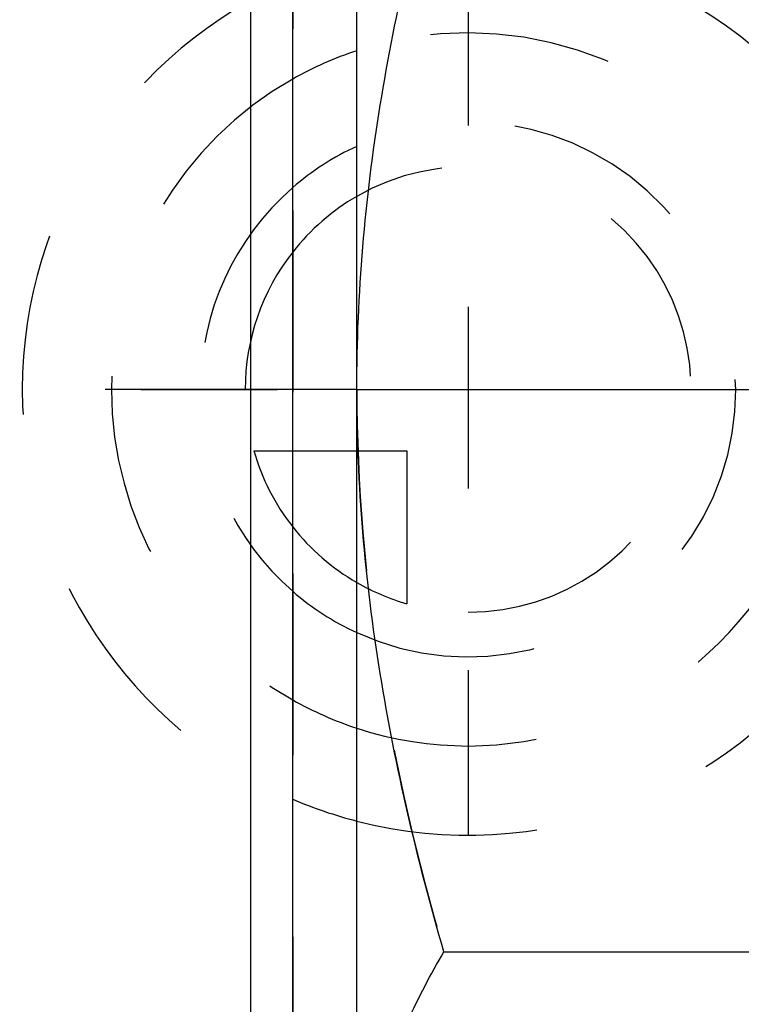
# Model space of a CAD drawing. Header units: millimetres. Extents: x 424 to 576, y 452 to 553.
# Tile 6 of 15: x 527 to 553, y 471 to 507. Entities that reach past the tile are written whole.
import ezdxf

# ---------------------------------------------------------------- set-up
doc = ezdxf.new("R2010")
doc.units = ezdxf.units.MM
doc.header["$LTSCALE"] = 65.185185
doc.linetypes.add('CENTER', pattern=[0.6, 0.375, -0.075, 0.075, -0.075])
doc.linetypes.add('HIDDEN', pattern=[0.2, 0.1, -0.1])
for name, color, linetype in [('ACHSEN_S', 7, 'CONTINUOUS'), ('FASEN', 7, 'CONTINUOUS'), ('KONST.EL_MIT_GEO', 7, 'CONTINUOUS'), ('KURVEN', 7, 'CONTINUOUS')]:
    doc.layers.add(name, color=color, linetype=linetype)

msp = doc.modelspace()

# ---------------------------------------------------------------- linework, layer by layer
at = {"layer": 'ACHSEN_S', "color": 2, "linetype": 'CENTER'}
msp.add_line((424.116, 493.525), (576.053, 493.525), dxfattribs=at)
at = {"layer": 'FASEN', "color": 7, "linetype": 'CONTINUOUS'}
for p, q in [((535.616, 452.275), (535.616, 534.775)), ((537.116, 453.775), (537.116, 533.275))]:
    msp.add_line(p, q, dxfattribs=at)
at = {"layer": 'KONST.EL_MIT_GEO', "color": 8, "linetype": 'HIDDEN'}
msp.add_line((537.116, 526.025), (537.116, 461.025), dxfattribs=at)
at = {"layer": 'KONST.EL_MIT_GEO', "color": 7, "linetype": 'CONTINUOUS'}
for p, q in [((539.416, 458.56), (539.416, 523.806)), ((542.539, 473.338), (567.761, 473.338))]:
    msp.add_line(p, q, dxfattribs=at)
for points, knots in [([(539.416, 493.525), (539.416, 496.937), (540.012, 503.773), (541.592, 510.432), (542.539, 513.712)], [0, 0, 0, 0, 0.499896, 1, 1, 1, 1]), ([(542.539, 473.338), (541.592, 476.618), (540.012, 483.277), (539.416, 490.113), (539.416, 493.525)], [0, 0, 0, 0, 0.500104, 1, 1, 1, 1]), ([(539.416, 463.244), (539.416, 464.1), (539.565, 465.833), (540.21, 468.391), (541.217, 470.908), (542.073, 472.531), (542.539, 473.338)], [0, 0, 0, 0, 0.240405, 0.485503, 0.738357, 1, 1, 1, 1])]:
    msp.add_open_spline(points, degree=3, knots=knots, dxfattribs=at)
at = {"layer": 'KONST.EL_MIT_GEO', "color": 8, "linetype": 'HIDDEN'}
msp.add_open_spline([(539.416, 493.525), (539.416, 490.113), (540.012, 483.277), (541.592, 476.618), (542.539, 473.338)], degree=3, knots=[0, 0, 0, 0, 0.499896, 1, 1, 1, 1], dxfattribs=at)
at = {"layer": 'KURVEN', "color": 8, "linetype": 'HIDDEN'}
for p, q in [((543.412, 509.525), (543.412, 477.525)), ((536.904, 493.525), (527.499, 493.525)), ((537.114, 493.525), (535.412, 493.525)), ((539.433, 493.525), (553.012, 493.525)), ((535.72, 491.325), (537.116, 491.325)), ((539.416, 491.325), (541.212, 491.325)), ((541.212, 491.325), (541.212, 485.833))]:
    msp.add_line(p, q, dxfattribs=at)
at = {"layer": 'KURVEN', "color": 40, "linetype": 'CONTINUOUS'}
for p, q in [((539.433, 493.525), (537.115, 493.525)), ((537.116, 491.325), (539.416, 491.325))]:
    msp.add_line(p, q, dxfattribs=at)
at = {"layer": 'KURVEN', "color": 8, "linetype": 'HIDDEN'}
for radius, start, end in [(16, 255.5341, 104.4659), (16, 113.1754, 246.8246), (12.8, 251.8076, 108.1924), (12.8, 119.4687, 240.5313), (9.6, 245.4001, 114.603), (8, 270, 119.9734), (9.6, 130.9899, 229.0104), (8, 141.9137, 180), (8, 195.962, 218.0915), (8, 240.0322, 254.038)]:
    msp.add_arc((543.412, 493.525), radius, start, end, dxfattribs=at)
at = {"layer": 'KURVEN', "color": 40, "linetype": 'CONTINUOUS'}
for radius, start, end in [(12.8, 108.1924, 119.4687), (9.6, 114.603, 130.9899), (8, 119.9734, 141.9137), (8, 218.0915, 240.0322), (9.6, 229.0104, 245.4001), (12.8, 240.5313, 251.8076), (16, 246.8246, 255.5341)]:
    msp.add_arc((543.412, 493.525), radius, start, end, dxfattribs=at)

doc.saveas('drawing.dxf')
